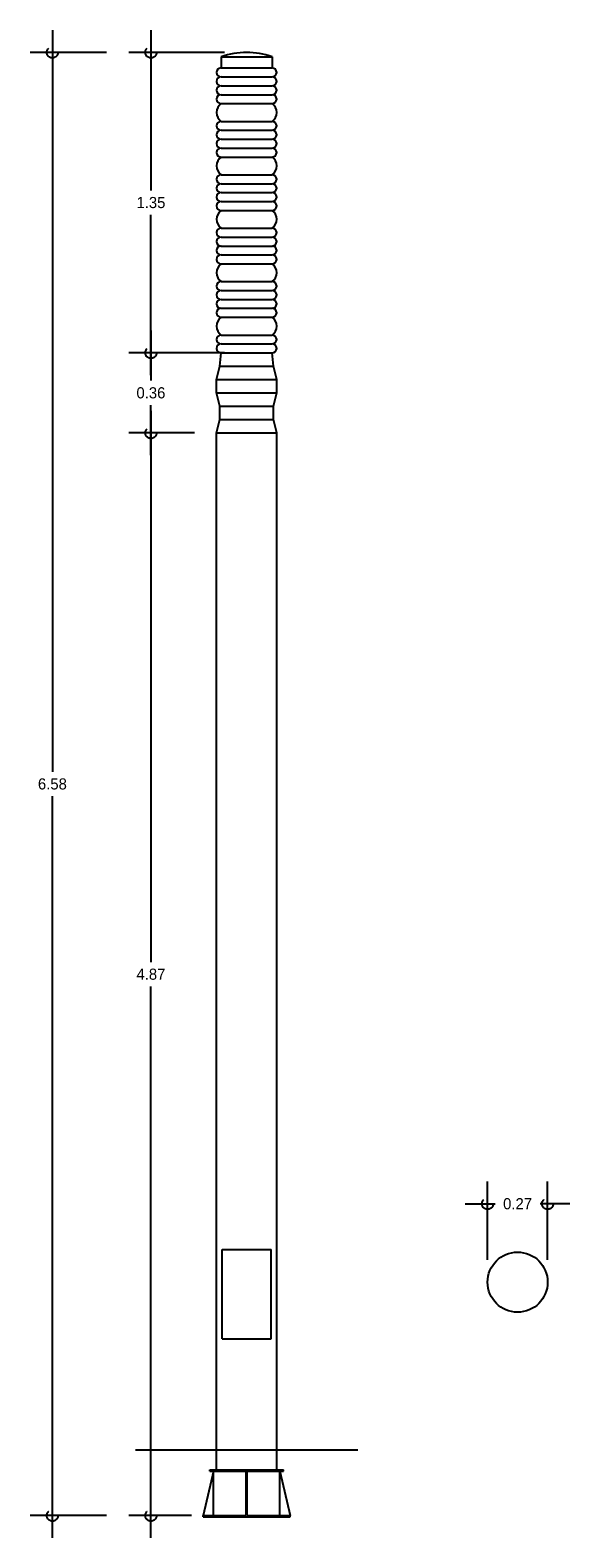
# Model space of a CAD drawing. Header units: centimetres. Extents: x 1.53 to 3.95, y 1.91 to 8.68.
import ezdxf

# ---------------------------------------------------------------- set-up
doc = ezdxf.new("R2010")
doc.units = ezdxf.units.CM
doc.header["$LTSCALE"] = 0.005
doc.header["$MEASUREMENT"] = 0
doc.linetypes.add('ACAD_ISO04W100', pattern=[30, 24, -3, 0, -3])
doc.layers.add('EJES', color=7, linetype='ACAD_ISO04W100')
doc.dimstyles.get("Standard").update_dxf_attribs({"dimtxt": 0.18, "dimasz": 0.18, "dimexe": 0.18, "dimexo": 0.0625, "dimgap": 0.09, "dimtad": 0, "dimtih": 1, "dimtoh": 1, "dimdec": 4, "dimzin": 0, "dimdsep": 46, "dimtxsty": 'Standard', "dimcen": 0.09, "dimadec": 0, "dimazin": 0, "dimtfac": 1, "dimtdec": 4, "dimtofl": 0, "dimtmove": 0, "dimatfit": 3, "dimfxl": 0, "dimtolj": 1, "dimtzin": 0, "dimarcsym": 0})

# ---------------------------------------------------------------- blocks, each defined once
blk = doc.blocks.new('_Small')
at = {"layer": 'EJES', "color": 0, "lineweight": -2}
blk.add_circle((0, 0), 0.25, dxfattribs=at)
blk = doc.blocks.new('*D5')
at = {"color": 0, "lineweight": -2, "ltscale": 0.005}
for p, q in [((1.6267, 8.68), (1.6267, 5.3475)), ((1.8697, 8.58), (1.5267, 8.58)), ((1.6267, 1.905), (1.6267, 5.2375)), ((1.8697, 2.005), (1.5267, 2.005))]:
    blk.add_line(p, q, dxfattribs=at)
at = {"layer": 'Defpoints', "color": 0, "ltscale": 0.005}
for p in [(1.9697, 8.58), (1.6267, 2.005), (1.9697, 2.005)]:
    blk.add_point(p, dxfattribs=at)
at = {"color": 0, "lineweight": -2, "ltscale": 0.005, "xscale": 0.1, "yscale": 0.1, "zscale": 0.1}
for p, rotation in [((1.6267, 8.58), 90), ((1.6267, 2.005), 270)]:
    blk.add_blockref('_Small', p, dxfattribs=dict(at, rotation=rotation))
at = {"color": 0, "ltscale": 0.005, "insert": (1.6267, 5.2925), "char_height": 0.05, "attachment_point": 5}
blk.add_mtext('\\A1;6.58', dxfattribs=at)
blk = doc.blocks.new('*D4')
at = {"color": 0, "lineweight": -2, "ltscale": 0.005}
for p, q in [((2.0697, 6.97), (2.0697, 4.4925)), ((2.265, 6.87), (1.9697, 6.87)), ((2.0697, 1.905), (2.0697, 4.3825)), ((2.2515, 2.005), (1.9697, 2.005))]:
    blk.add_line(p, q, dxfattribs=at)
at = {"layer": 'Defpoints', "color": 0, "ltscale": 0.005}
for p in [(2.365, 6.87), (2.0697, 2.005), (2.3515, 2.005)]:
    blk.add_point(p, dxfattribs=at)
at = {"color": 0, "lineweight": -2, "ltscale": 0.005, "xscale": 0.1, "yscale": 0.1, "zscale": 0.1}
for p, rotation in [((2.0697, 6.87), 90), ((2.0697, 2.005), 270)]:
    blk.add_blockref('_Small', p, dxfattribs=dict(at, rotation=rotation))
at = {"color": 0, "ltscale": 0.005, "insert": (2.0697, 4.4375), "char_height": 0.05, "attachment_point": 5}
blk.add_mtext('\\A1;4.87', dxfattribs=at)
blk = doc.blocks.new('*D3')
at = {"color": 0, "lineweight": -2, "ltscale": 0.005}
for p, q in [((2.0697, 7.33), (2.0697, 7.105)), ((2.4, 7.23), (1.9697, 7.23)), ((2.0697, 6.77), (2.0697, 6.995)), ((2.265, 6.87), (1.9697, 6.87))]:
    blk.add_line(p, q, dxfattribs=at)
at = {"layer": 'Defpoints', "color": 0, "ltscale": 0.005}
for p in [(2.5, 7.23), (2.0697, 6.87), (2.365, 6.87)]:
    blk.add_point(p, dxfattribs=at)
at = {"color": 0, "lineweight": -2, "ltscale": 0.005, "xscale": 0.1, "yscale": 0.1, "zscale": 0.1}
for p, rotation in [((2.0697, 7.23), 90), ((2.0697, 6.87), 270)]:
    blk.add_blockref('_Small', p, dxfattribs=dict(at, rotation=rotation))
at = {"color": 0, "ltscale": 0.005, "insert": (2.0697, 7.05), "char_height": 0.05, "attachment_point": 5}
blk.add_mtext('\\A1;0.36', dxfattribs=at)
blk = doc.blocks.new('*D2')
at = {"color": 0, "lineweight": -2, "ltscale": 0.005}
for p, q in [((2.0697, 8.68), (2.0697, 7.96)), ((2.4, 8.58), (1.9697, 8.58)), ((2.0697, 7.13), (2.0697, 7.85)), ((2.4, 7.23), (1.9697, 7.23))]:
    blk.add_line(p, q, dxfattribs=at)
at = {"layer": 'Defpoints', "color": 0, "ltscale": 0.005}
for p in [(2.5, 8.58), (2.0697, 7.23), (2.5, 7.23)]:
    blk.add_point(p, dxfattribs=at)
at = {"color": 0, "lineweight": -2, "ltscale": 0.005, "xscale": 0.1, "yscale": 0.1, "zscale": 0.1}
for p, rotation in [((2.0697, 8.58), 90), ((2.0697, 7.23), 270)]:
    blk.add_blockref('_Small', p, dxfattribs=dict(at, rotation=rotation))
at = {"color": 0, "ltscale": 0.005, "insert": (2.0697, 7.905), "char_height": 0.05, "attachment_point": 5}
blk.add_mtext('\\A1;1.35', dxfattribs=at)
blk = doc.blocks.new('*D1')
at = {"color": 0, "lineweight": -2, "ltscale": 0.005}
for p, q in [((3.583, 3.1539), (3.583, 3.5061)), ((3.853, 3.1539), (3.853, 3.5061)), ((3.483, 3.4061), (3.6172, 3.4061)), ((3.953, 3.4061), (3.8188, 3.4061))]:
    blk.add_line(p, q, dxfattribs=at)
at = {"layer": 'Defpoints', "color": 0, "ltscale": 0.005}
for p in [(3.853, 3.4061), (3.583, 3.0539), (3.853, 3.0539)]:
    blk.add_point(p, dxfattribs=at)
at = {"color": 0, "lineweight": -2, "ltscale": 0.005, "xscale": 0.1, "yscale": 0.1, "zscale": 0.1, "rotation": 180}
blk.add_blockref('_Small', (3.583, 3.4061), dxfattribs=at)
at = {"color": 0, "lineweight": -2, "ltscale": 0.005, "xscale": 0.1, "yscale": 0.1, "zscale": 0.1}
blk.add_blockref('_Small', (3.853, 3.4061), dxfattribs=at)
at = {"color": 0, "ltscale": 0.005, "insert": (3.718, 3.4061), "char_height": 0.05, "attachment_point": 5}
blk.add_mtext('\\A1;0.27', dxfattribs=at)

msp = doc.modelspace()

# ---------------------------------------------------------------- linework, layer by layer
at = {"ltscale": 0.005}
for p, q in [((2.385, 8.56), (2.385, 8.51)), ((2.385, 8.56), (2.615, 8.56)), ((2.615, 8.56), (2.615, 8.51)), ((2.385, 8.51), (2.615, 8.51)), ((2.385, 8.47), (2.615, 8.47)), ((2.385, 8.43), (2.615, 8.43)), ((2.385, 8.39), (2.615, 8.39)), ((2.385, 8.35), (2.615, 8.35)), ((2.385, 8.27), (2.615, 8.27)), ((2.385, 8.23), (2.615, 8.23)), ((2.385, 8.19), (2.615, 8.19)), ((2.385, 8.15), (2.615, 8.15)), ((2.385, 8.11), (2.615, 8.11)), ((2.385, 8.03), (2.615, 8.03)), ((2.385, 7.99), (2.615, 7.99)), ((2.385, 7.95), (2.615, 7.95)), ((2.385, 7.91), (2.615, 7.91)), ((2.385, 7.87), (2.615, 7.87)), ((2.385, 7.79), (2.615, 7.79)), ((2.385, 7.75), (2.615, 7.75)), ((2.385, 7.71), (2.615, 7.71)), ((2.385, 7.67), (2.615, 7.67)), ((2.385, 7.63), (2.615, 7.63)), ((2.385, 7.55), (2.615, 7.55)), ((2.385, 7.51), (2.615, 7.51)), ((2.385, 7.47), (2.615, 7.47)), ((2.385, 7.43), (2.615, 7.43)), ((2.385, 7.39), (2.615, 7.39)), ((2.385, 7.31), (2.615, 7.31)), ((2.385, 7.27), (2.615, 7.27)), ((2.38, 7.17), (2.385, 7.23)), ((2.385, 7.23), (2.615, 7.23)), ((2.62, 7.17), (2.615, 7.23)), ((2.365, 7.11), (2.38, 7.17)), ((2.38, 7.17), (2.62, 7.17)), ((2.635, 7.11), (2.62, 7.17)), ((2.365, 7.05), (2.365, 7.11)), ((2.365, 7.05), (2.365, 7.11)), ((2.365, 7.11), (2.635, 7.11)), ((2.38, 6.99), (2.365, 7.05)), ((2.365, 7.05), (2.635, 7.05)), ((2.62, 6.99), (2.635, 7.05)), ((2.635, 7.05), (2.635, 7.11)), ((2.635, 7.05), (2.635, 7.11)), ((2.38, 6.93), (2.38, 6.99)), ((2.38, 6.99), (2.62, 6.99)), ((2.62, 6.93), (2.62, 6.99)), ((2.365, 6.87), (2.38, 6.93)), ((2.38, 6.93), (2.62, 6.93)), ((2.635, 6.87), (2.62, 6.93)), ((2.365, 6.87), (2.635, 6.87)), ((2.365, 2.21), (2.365, 6.87)), ((2.635, 2.21), (2.635, 6.87)), ((2.39, 2.8), (2.39, 3.2)), ((2.39, 3.2), (2.61, 3.2)), ((2.61, 2.8), (2.61, 3.2)), ((2.39, 2.8), (2.61, 2.8)), ((2, 2.3), (3, 2.3)), ((2.3515, 2.205), (2.305, 2.005)), ((2.335, 2.205), (2.335, 2.21)), ((2.335, 2.21), (2.665, 2.21)), ((2.335, 2.205), (2.4975, 2.205)), ((2.3515, 2.005), (2.3515, 2.205)), ((2.4975, 2.005), (2.4975, 2.205)), ((2.5025, 2.205), (2.665, 2.205)), ((2.5025, 2.005), (2.5025, 2.205)), ((2.6485, 2.205), (2.695, 2.005)), ((2.6485, 2.005), (2.6485, 2.205)), ((2.665, 2.205), (2.665, 2.21)), ((2.305, 2.005), (2.4975, 2.005)), ((2.305, 2), (2.305, 2.005)), ((2.305, 2), (2.695, 2)), ((2.5025, 2.005), (2.695, 2.005)), ((2.695, 2), (2.695, 2.005))]:
    msp.add_line(p, q, dxfattribs=at)
msp.add_circle((3.718, 3.0539), 0.135, dxfattribs=at)
for centre, radius, start, end in [((2.5, 8.2394), 0.3406, 70.26839, 109.73161), ((2.385, 8.49), 0.02, 90, 270), ((2.385, 8.45), 0.02, 90, 270), ((2.615, 8.49), 0.02, 270, 90), ((2.615, 8.45), 0.02, 270, 90), ((2.385, 8.41), 0.02, 90, 270), ((2.615, 8.41), 0.02, 270, 90), ((2.4147, 8.31), 0.0498, 126.62297, 233.37703), ((2.385, 8.37), 0.02, 90, 270), ((2.615, 8.37), 0.02, 270, 90), ((2.5851, 8.31), 0.0499, 306.77104, 53.22896), ((2.385, 8.25), 0.02, 90, 270), ((2.615, 8.25), 0.02, 270, 90), ((2.385, 8.21), 0.02, 90, 270), ((2.615, 8.21), 0.02, 270, 90), ((2.385, 8.17), 0.02, 90, 270), ((2.385, 8.13), 0.02, 90, 270), ((2.615, 8.17), 0.02, 270, 90), ((2.615, 8.13), 0.02, 270, 90), ((2.4149, 8.07), 0.0499, 126.76048, 233.23952), ((2.5854, 8.07), 0.0498, 306.53075, 53.46925), ((2.385, 8.01), 0.02, 90, 270), ((2.615, 8.01), 0.02, 270, 90), ((2.385, 7.97), 0.02, 90, 270), ((2.385, 7.93), 0.02, 90, 270), ((2.615, 7.97), 0.02, 270, 90), ((2.615, 7.93), 0.02, 270, 90), ((2.385, 7.89), 0.02, 90, 270), ((2.415, 7.83), 0.05, 126.86751, 233.13249), ((2.615, 7.89), 0.02, 270, 90), ((2.615, 7.89), 0.02, 270, 90), ((2.5851, 7.83), 0.05, 306.80482, 53.19518), ((2.385, 7.77), 0.02, 90, 270), ((2.385, 7.73), 0.02, 90, 270), ((2.615, 7.77), 0.02, 270, 90), ((2.615, 7.73), 0.02, 270, 90), ((2.385, 7.69), 0.02, 90, 270), ((2.385, 7.65), 0.02, 90, 270), ((2.615, 7.69), 0.02, 270, 90), ((2.615, 7.65), 0.02, 270, 90), ((2.415, 7.59), 0.05, 126.85546, 233.14454), ((2.585, 7.59), 0.05, 306.86954, 53.13046), ((2.385, 7.53), 0.02, 90, 270), ((2.615, 7.53), 0.02, 270, 90), ((2.385, 7.49), 0.02, 90, 270), ((2.385, 7.45), 0.02, 90, 270), ((2.615, 7.49), 0.02, 270, 90), ((2.615, 7.45), 0.02, 270, 90), ((2.4146, 7.35), 0.0498, 126.49508, 233.50492), ((2.385, 7.41), 0.02, 90, 270), ((2.615, 7.41), 0.02, 270, 90), ((2.5854, 7.35), 0.0498, 306.49508, 53.50492), ((2.385, 7.29), 0.02, 90, 270), ((2.385, 7.25), 0.02, 90, 270), ((2.615, 7.29), 0.02, 270, 90), ((2.615, 7.25), 0.02, 270, 90)]:
    msp.add_arc(centre, radius, start, end, dxfattribs=at)

# ---------------------------------------------------------------- dimensions: what is measured, and where the dimension line sits
for base, p1, p2, override, picture, middle in [((1.6267011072, 2.005), (1.9696858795, 8.58), (1.9696858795, 2.005), {"dimtxt": 0.05, "dimasz": 0.1, "dimexe": 0.1, "dimexo": 0.1, "dimgap": 0.03, "dimdec": 2, "dimblk": 'Small', "dimdle": 0.1, "dimtdec": 2}, '*D5', (1.6267011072, 5.2925)), ((2.0697, 7.23), (2.5, 8.58), (2.5, 7.23), {"dimtxt": 0.05, "dimasz": 0.1, "dimexe": 0.1, "dimexo": 0.1, "dimgap": 0.03, "dimdec": 2, "dimblk": 'Small', "dimdle": 0.1, "dimtdec": 2}, '*D2', (2.0697, 7.905)), ((2.0697, 6.87), (2.5, 7.23), (2.365, 6.87), {"dimtxt": 0.05, "dimasz": 0.1, "dimexe": 0.1, "dimexo": 0.1, "dimgap": 0.03, "dimdec": 2, "dimblk": 'Small', "dimdle": 0.1, "dimtdec": 2, "dimtmove": 1}, '*D3', (2.0697, 7.05)), ((2.0696858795, 2.005), (2.365, 6.87), (2.3515, 2.005), {"dimtxt": 0.05, "dimasz": 0.1, "dimexe": 0.1, "dimexo": 0.1, "dimgap": 0.03, "dimdec": 2, "dimblk": 'Small', "dimdle": 0.1, "dimtdec": 2, "dimtmove": 1}, '*D4', (2.0696858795, 4.4375))]:
    dim = msp.add_linear_dim(base=base, p1=p1, p2=p2, angle=90, dimstyle='Standard', override=override, dxfattribs=at)
    dim.commit()
    dim.dimension.update_dxf_attribs({"geometry": picture, "text_midpoint": middle})
dim = msp.add_linear_dim(base=(3.853, 3.4061), p1=(3.583, 3.0539), p2=(3.853, 3.0539), dimstyle='Standard', override={"dimtxt": 0.05, "dimasz": 0.1, "dimexe": 0.1, "dimexo": 0.1, "dimgap": 0.03, "dimdec": 2, "dimblk": 'Small', "dimdle": 0.1, "dimtdec": 2}, dxfattribs=at)
dim.commit()
dim.dimension.update_dxf_attribs({"geometry": '*D1', "text_midpoint": (3.718, 3.4061)})

doc.saveas('drawing.dxf')
